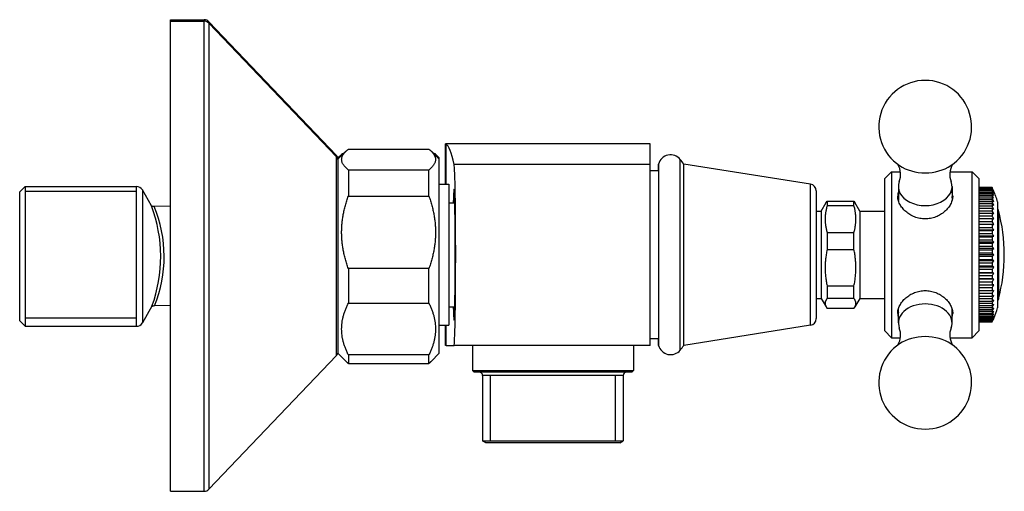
# Model space of a CAD drawing. Header units: millimetres. Extents: x -0.022 to 0.124, y -0.035 to 0.035.
import ezdxf

# ---------------------------------------------------------------- set-up
doc = ezdxf.new("R2010")
doc.units = ezdxf.units.MM
doc.layers.add('BLOCKS', color=3, linetype='Continuous')

msp = doc.modelspace()

# ---------------------------------------------------------------- linework, layer by layer
at = {"layer": 'BLOCKS'}
for p, q in [((1.4210854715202e-16, 0.03521419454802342), (0.005000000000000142, 0.03521419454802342)), ((1.4210854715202e-16, 0.03500000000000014), (1.4210854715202e-16, 0.03521419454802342)), ((1.4210854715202e-16, 0.03500000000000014), (0.005000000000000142, 0.03500000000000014)), ((0, 0), (1.4210854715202e-16, 0.03500000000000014)), ((0.005000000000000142, 0.03500000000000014), (0.005000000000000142, 0.03521419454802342)), ((0.005, 0), (0.005000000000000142, 0.03500000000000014)), ((0.005723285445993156, 0.03490474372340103), (0.005723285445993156, 0.03469054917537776)), ((0.02472328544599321, 0.0150040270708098), (0.005723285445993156, 0.03490474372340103)), ((0.02472328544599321, 0.01478983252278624), (0.005723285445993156, 0.03469054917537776)), ((0.005723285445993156, 0.03469054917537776), (0.005723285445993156, 0)), ((0.04098334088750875, 0.01072150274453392), (0.04098334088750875, 0.01672150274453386)), ((0.0715000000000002, 0.01672150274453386), (0.04098334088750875, 0.01672150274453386)), ((0.04106666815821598, 0.01072150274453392), (0.04106666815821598, 0.01667688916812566)), ((0.0715000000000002, 0.01367837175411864), (0.0715000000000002, 0.01672150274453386)), ((0.02472328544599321, 0.01478983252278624), (0.02472328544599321, 0.0150040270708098)), ((0.02472328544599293, 0), (0.02472328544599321, 0.01478983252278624)), ((0.025, 0.01450000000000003), (0.02612680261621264, 0.01562680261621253)), ((0.02500000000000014, 0.01471419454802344), (0.02550390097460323, 0.01521809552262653)), ((0.02500000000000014, 0.01450000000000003), (0.02500000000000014, 0.01471419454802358)), ((0.02649999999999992, 0.0159594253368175), (0.03849999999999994, 0.0159594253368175)), ((0.04, 0.01450000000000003), (0.0388731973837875, 0.01562680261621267)), ((0.04000000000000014, 0.01471419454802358), (0.03949609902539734, 0.01521809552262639)), ((0.04000000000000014, 0.01471419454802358), (0.04000000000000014, 0.01450000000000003)), ((0.025, -0.01449999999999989), (0.025, 0.01450000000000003)), ((0.04, 0.01450000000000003), (0.04, -0.01449999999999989)), ((0.0715000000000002, 0.01367837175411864), (0.04227542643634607, 0.01367837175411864)), ((0.0715000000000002, -0.01327849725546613), (0.0715000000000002, 0.01367837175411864)), ((0.07598131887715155, 0.0002215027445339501), (0.07598131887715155, 0.01441834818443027)), ((0.0765000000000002, 0.0002215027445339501), (0.0765000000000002, 0.01372292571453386)), ((0.09540643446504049, 0.01072701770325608), (0.0765000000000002, 0.01372150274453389)), ((0.02649999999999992, 0.01283725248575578), (0.02649999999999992, 0.00896589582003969)), ((0.03850000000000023, 0.01283725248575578), (0.0265000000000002, 0.01283725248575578)), ((0.03850000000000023, 0.00896589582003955), (0.03850000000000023, 0.01283725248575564)), ((0.07274955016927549, 0.01272150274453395), (0.0715000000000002, 0.01272150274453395)), ((0.1065000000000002, 0.01157150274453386), (0.1075000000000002, 0.01257150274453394)), ((0.1075000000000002, 0.01257150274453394), (0.1088080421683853, 0.01257150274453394)), ((0.1075000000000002, 0.01257150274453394), (0.1075000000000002, -0.01212849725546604)), ((0.116191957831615, 0.01257150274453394), (0.1195000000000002, 0.01257150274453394)), ((0.1205000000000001, 0.01157150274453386), (0.1195000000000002, 0.01257150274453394)), ((0.1195000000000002, -0.01212849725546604), (0.1195000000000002, 0.01257150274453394)), ((-0.0225, 0.009564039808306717), (-0.02170000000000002, 0.0103640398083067)), ((-0.02170000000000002, 0.0103640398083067), (-0.005077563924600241, 0.0103640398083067)), ((-0.02170000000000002, 0.0103640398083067), (-0.02170000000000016, -0.0002687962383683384)), ((-0.005077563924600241, -0.01043596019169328), (-0.005077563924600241, 0.0103640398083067)), ((0.04, 0.01072150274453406), (0.04149999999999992, 0.01072150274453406)), ((0.04149999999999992, 0.01072150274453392), (0.04149999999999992, -0.01027849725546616)), ((0.09540643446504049, -0.01028401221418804), (0.09540643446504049, 0.01072701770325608)), ((0.1065000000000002, -0.01112849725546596), (0.1065000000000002, 0.01157150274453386)), ((0.1085000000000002, 0.01036848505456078), (0.1085000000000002, 0.00829465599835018)), ((0.1165000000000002, 0.01036848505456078), (0.1165000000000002, 0.00829465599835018)), ((0.1205000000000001, 0.01157150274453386), (0.1205000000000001, -0.01112849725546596)), ((-0.0225, -0.0002508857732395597), (-0.0225, 0.009564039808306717)), ((-0.005077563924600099, 0.009655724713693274), (-0.02169999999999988, 0.009655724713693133)), ((-0.002849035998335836, 0.007502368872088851), (-0.004211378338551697, 0.009863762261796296)), ((-0.004211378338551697, 0.009863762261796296), (-0.004211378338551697, -0.009935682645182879)), ((0.02649999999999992, 0.00896589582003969), (0.03849999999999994, 0.00896589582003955)), ((0.09625000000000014, 0.00973932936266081), (0.09625000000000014, -0.009296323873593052)), ((0.1225, 0.01021842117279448), (0.1205, 0.01021842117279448)), ((0.1205, 0.01019622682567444), (0.1225, 0.01019622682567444)), ((0.1225, 0.01014587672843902), (0.1205, 0.01014587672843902)), ((0.1205, 0.0100786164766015), (0.1225, 0.0100786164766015)), ((0.1225, 0.009977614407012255), (0.1205, 0.009977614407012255)), ((0.1205, 0.009866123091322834), (0.1225, 0.009866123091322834)), ((0.1225, 0.009715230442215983), (0.1205, 0.009715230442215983)), ((0.1205, 0.009560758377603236), (0.1225, 0.009560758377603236)), ((0.1225, 0.009361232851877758), (0.1205, 0.009361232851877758)), ((0.1205, 0.009162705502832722), (0.1225, 0.009162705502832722)), ((0.1225, 0.008922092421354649), (0.1205, 0.008922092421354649)), ((0.1225, 0.01021842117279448), (0.1225, 0.01019622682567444)), ((0.1225, 0.01014587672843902), (0.1225, 0.0100786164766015)), ((0.1225, 0.009977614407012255), (0.1225, 0.009866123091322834)), ((0.1225, 0.009715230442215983), (0.1225, 0.009560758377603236)), ((0.1225, 0.009361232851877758), (0.1225, 0.009162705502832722)), ((0.1225, 0.008922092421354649), (0.1225, 0.008690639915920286)), ((0, 0.007443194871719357), (-0.00244905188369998, 0.007422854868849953)), ((0.04149999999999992, 0.007971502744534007), (0.04236288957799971, 0.007971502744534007)), ((0.09700000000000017, 0.006721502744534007), (0.09773010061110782, 0.007986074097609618)), ((0.09786602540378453, 0.008186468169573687), (0.1018839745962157, 0.008186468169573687)), ((0.09786602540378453, 0.008186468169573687), (0.09786602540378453, 0.00749330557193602)), ((0.1018839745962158, 0.00749330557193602), (0.09786602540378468, 0.00749330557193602)), ((0.1018839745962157, 0.00749330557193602), (0.1018839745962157, 0.008186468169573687)), ((0.1027500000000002, 0.006721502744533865), (0.1020198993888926, 0.007986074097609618)), ((0.1205, 0.008690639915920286), (0.1225, 0.008690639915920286)), ((0.1225, 0.008399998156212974), (0.1205, 0.008399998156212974)), ((0.1205, 0.008128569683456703), (0.1225, 0.008128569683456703)), ((0.1225, 0.007795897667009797), (0.1205, 0.007795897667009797)), ((0.1205, 0.007490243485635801), (0.1225, 0.007490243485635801)), ((0.1225, 0.008399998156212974), (0.1225, 0.008128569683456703)), ((0.1225, 0.007795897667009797), (0.1225, 0.007490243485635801)), ((0.1233000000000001, 0.008108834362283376), (0.1233000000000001, -0.007665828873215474)), ((0.09625000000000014, 0.006721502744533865), (0.09700000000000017, 0.006721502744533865)), ((0.09700000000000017, 0.006721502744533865), (0.09700000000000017, -0.006278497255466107)), ((0.1027500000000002, 0.006721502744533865), (0.1065000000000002, 0.006721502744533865)), ((0.1027500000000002, 0.006721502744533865), (0.1027500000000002, -0.006278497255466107)), ((0.1225, 0.00711865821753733), (0.1205, 0.00711865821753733)), ((0.1205, 0.006781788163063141), (0.1225, 0.006781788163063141)), ((0.1225, 0.006374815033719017), (0.1205, 0.006374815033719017)), ((0.1205, 0.006010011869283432), (0.1225, 0.006010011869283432)), ((0.1225, 0.00711865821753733), (0.1225, 0.006781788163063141)), ((0.1225, 0.006374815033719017), (0.1225, 0.006010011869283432)), ((0.1234147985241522, 0.006626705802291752), (0.1234147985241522, -0.006409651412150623)), ((0.1225, 0.005571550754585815), (0.1205, 0.005571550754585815)), ((0.1205, 0.005182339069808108), (0.1225, 0.005182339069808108)), ((0.1225, 0.004699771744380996), (0.1205, 0.004699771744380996)), ((0.1225, 0.005571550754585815), (0.1225, 0.005182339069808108)), ((0.1225, 0.004699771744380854), (0.1225, 0.004297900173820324)), ((0.1225000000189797, 0.004699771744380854), (0.1227129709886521, 0.004699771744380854)), ((0.09786602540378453, 0.003556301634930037), (0.1018839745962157, 0.003556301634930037)), ((0.09786602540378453, 0.003556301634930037), (0.09786602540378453, 0.0009693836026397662)), ((0.1018839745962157, 0.0009693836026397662), (0.1018839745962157, 0.003556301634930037)), ((0.1205, 0.004297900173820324), (0.1225, 0.004297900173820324)), ((0.1227090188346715, 0.003856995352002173), (0.1205, 0.003856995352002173)), ((0.1225, 0.003784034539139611), (0.1205, 0.003784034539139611)), ((0.1205, 0.00338323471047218), (0.1225, 0.00338323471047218)), ((0.1227090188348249, 0.002979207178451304), (0.1205, 0.002979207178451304)), ((0.1225, 0.003784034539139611), (0.1225, 0.00338323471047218)), ((0.1225, 0.002851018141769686), (0.1205, 0.002851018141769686)), ((0.1205, 0.002438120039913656), (0.1225, 0.002438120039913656)), ((0.1227090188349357, 0.002074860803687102), (0.1205, 0.002074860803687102)), ((0.1225, 0.001892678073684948), (0.1205, 0.001892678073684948)), ((0.1205, 0.001477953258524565), (0.1225, 0.001477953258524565)), ((0.1225, 0.002851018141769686), (0.1225, 0.002438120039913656)), ((0.1225, 0.001892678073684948), (0.1225, 0.001477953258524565)), ((-1.4210854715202e-16, -0.035), (0, 0)), ((0.004999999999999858, -0.035), (0.005, 0)), ((0.005723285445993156, 0), (0.005723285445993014, -0.03469054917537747)), ((0.02472328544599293, -0.01478983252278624), (0.02472328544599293, 0)), ((0.07598131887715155, -0.01397534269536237), (0.07598131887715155, 0.0002215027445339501)), ((0.0765000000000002, -0.01327992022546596), (0.0765000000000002, 0.0002215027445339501)), ((0.1018839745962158, 0.0009693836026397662), (0.09786602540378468, 0.0009693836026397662)), ((0.1227090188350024, 0.001152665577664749), (0.1205, 0.001152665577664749)), ((0.1225, 0.0009182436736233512), (0.1205, 0.0009182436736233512)), ((0.1205, 0.0005059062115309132), (0.1225, 0.0005059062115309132)), ((0.1227090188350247, 0.0002215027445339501), (0.1205, 0.0002215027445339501)), ((0.1225, 0.0009182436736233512), (0.1225, 0.0005059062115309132)), ((-0.0225, -0.0096359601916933), (-0.0225, -0.0002508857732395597)), ((-0.02170000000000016, -0.0002687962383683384), (-0.02170000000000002, -0.01043596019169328)), ((0.1225, -6.290072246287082e-05), (0.1205, -6.290072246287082e-05)), ((0.1205, -0.0004752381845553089), (0.1225, -0.0004752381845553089)), ((0.1227090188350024, -0.0007096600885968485), (0.1205, -0.0007096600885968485)), ((0.1225, -0.001034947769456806), (0.1205, -0.001034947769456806)), ((0.1205, -0.001449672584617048), (0.1225, -0.001449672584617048)), ((0.1225, -6.290072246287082e-05), (0.1225, -0.0004752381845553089)), ((0.1225, -0.001034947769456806), (0.1225, -0.001449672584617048)), ((0.02649999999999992, -0.001852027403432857), (0.02649999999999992, -0.006993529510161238)), ((0.03849999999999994, -0.001852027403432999), (0.02649999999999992, -0.001852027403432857)), ((0.03849999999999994, -0.006993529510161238), (0.03849999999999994, -0.001852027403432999)), ((0.1227090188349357, -0.001631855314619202), (0.1205, -0.001631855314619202)), ((0.1225, -0.001995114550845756), (0.1205, -0.001995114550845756)), ((0.1205, -0.002408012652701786), (0.1225, -0.002408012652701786)), ((0.1227090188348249, -0.002536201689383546), (0.1205, -0.002536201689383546)), ((0.1225, -0.001995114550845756), (0.1225, -0.002408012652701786)), ((0.1225, -0.00294022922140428), (0.1205, -0.00294022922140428)), ((0.1205, -0.003341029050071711), (0.1225, -0.003341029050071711)), ((0.1227090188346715, -0.003413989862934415), (0.1205, -0.003413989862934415)), ((0.1225, -0.003854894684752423), (0.1205, -0.003854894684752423)), ((0.1205, -0.004256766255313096), (0.1225, -0.004256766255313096)), ((0.1225, -0.00294022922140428), (0.1225, -0.003341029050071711)), ((0.1225, -0.003854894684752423), (0.1225, -0.004256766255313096)), ((0.1227090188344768, -0.004256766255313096), (0.1225000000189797, -0.004256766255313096)), ((0.09786602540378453, -0.004408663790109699), (0.09786602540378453, -0.006302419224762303)), ((0.09786602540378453, -0.004408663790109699), (0.1018839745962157, -0.004408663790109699)), ((0.1018839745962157, -0.006302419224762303), (0.1018839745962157, -0.004408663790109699)), ((0.1225, -0.004730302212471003), (0.1205, -0.004730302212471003)), ((0.1205, -0.005127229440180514), (0.1225, -0.005127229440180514)), ((0.1225, -0.005558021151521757), (0.1205, -0.005558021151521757)), ((0.1225, -0.004730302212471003), (0.1225, -0.005127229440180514)), ((0.1225, -0.005558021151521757), (0.1225, -0.005929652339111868)), ((0.02649999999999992, -0.006993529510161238), (0.03849999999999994, -0.006993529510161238)), ((0.09625000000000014, -0.006278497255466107), (0.09700000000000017, -0.006278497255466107)), ((0.09700000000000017, -0.006278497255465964), (0.09773010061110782, -0.007543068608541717)), ((0.1018839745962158, -0.006302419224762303), (0.09786602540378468, -0.006302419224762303)), ((0.1027500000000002, -0.006278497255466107), (0.1020198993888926, -0.007543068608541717)), ((0.1027500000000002, -0.006278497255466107), (0.1065000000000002, -0.006278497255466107)), ((0.1205, -0.005929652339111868), (0.1225, -0.005929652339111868)), ((0.1225, -0.006330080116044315), (0.1205, -0.006330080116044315)), ((0.1205, -0.006672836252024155), (0.1225, -0.006672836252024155)), ((0.1225, -0.007039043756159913), (0.1205, -0.007039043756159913)), ((0.1225, -0.006330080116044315), (0.1225, -0.006672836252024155)), ((0.1225, -0.007039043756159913), (0.1225, -0.007349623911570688)), ((-0.002780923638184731, -0.007456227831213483), (-0.004211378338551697, -0.009935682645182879)), ((0, -0.007357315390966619), (-0.002396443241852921, -0.007377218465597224)), ((0.04149999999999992, -0.007528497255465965), (0.04236288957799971, -0.007528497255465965)), ((0.09786602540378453, -0.007743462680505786), (0.1018839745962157, -0.007743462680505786)), ((0.1085000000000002, -0.009925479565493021), (0.1085000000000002, -0.00785165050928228)), ((0.1165000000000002, -0.009925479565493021), (0.1165000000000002, -0.00785165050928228)), ((0.1205, -0.007349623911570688), (0.1225, -0.007349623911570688)), ((0.1225, -0.007678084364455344), (0.1205, -0.007678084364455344)), ((0.1205, -0.007953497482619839), (0.1225, -0.007953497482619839)), ((0.1225, -0.008241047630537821), (0.1205, -0.008241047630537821)), ((0.1205, -0.008475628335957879), (0.1225, -0.008475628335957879)), ((0.1225, -0.008719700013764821), (0.1205, -0.008719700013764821)), ((0.1225, -0.007678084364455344), (0.1225, -0.007953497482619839)), ((0.1225, -0.008241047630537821), (0.1225, -0.008475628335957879)), ((0.1225, -0.008719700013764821), (0.1225, -0.008915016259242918)), ((-0.0225, -0.0096359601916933), (-0.02170000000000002, -0.01043596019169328)), ((-0.005077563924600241, -0.009207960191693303), (-0.02170000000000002, -0.009207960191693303)), ((0.1205, -0.008915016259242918), (0.1225, -0.008915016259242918)), ((0.1225, -0.009113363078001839), (0.1205, -0.009113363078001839)), ((0.1205, -0.009269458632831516), (0.1225, -0.009269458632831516)), ((0.1225, -0.009419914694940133), (0.1205, -0.009419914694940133)), ((0.1205, -0.009532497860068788), (0.1225, -0.009532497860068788)), ((0.1225, -0.009633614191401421), (0.1205, -0.009633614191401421)), ((0.1205, -0.00970160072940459), (0.1225, -0.00970160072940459)), ((0.1225, -0.009752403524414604), (0.1205, -0.009752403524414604)), ((0.1205, -0.009775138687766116), (0.1225, -0.009775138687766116)), ((0.1225, -0.009113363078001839), (0.1225, -0.009269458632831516)), ((0.1225, -0.009419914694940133), (0.1225, -0.009532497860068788)), ((0.1225, -0.009633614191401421), (0.1225, -0.00970160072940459)), ((0.1225, -0.009752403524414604), (0.1225, -0.009775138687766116)), ((-0.02170000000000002, -0.01043596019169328), (-0.005077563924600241, -0.01043596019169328)), ((0.04, -0.01027849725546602), (0.04149999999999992, -0.01027849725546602)), ((0.04098334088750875, -0.01327849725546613), (0.04098334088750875, -0.01027849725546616)), ((0.04106666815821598, -0.01327849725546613), (0.04106666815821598, -0.01027849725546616)), ((0.09540643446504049, -0.01028401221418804), (0.0765000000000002, -0.01327849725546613)), ((0.1065000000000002, -0.01112849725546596), (0.1075000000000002, -0.01212849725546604)), ((0.1205000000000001, -0.01112849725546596), (0.1195000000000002, -0.01212849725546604)), ((0.07274955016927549, -0.01227849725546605), (0.0715000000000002, -0.01227849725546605)), ((0.1075000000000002, -0.01212849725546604), (0.1088080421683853, -0.01212849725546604)), ((0.116191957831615, -0.01212849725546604), (0.1195000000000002, -0.01212849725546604)), ((0.025, -0.01449999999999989), (0.02612680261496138, -0.01562680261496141)), ((0.04, -0.01449999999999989), (0.03887319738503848, -0.01562680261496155)), ((0.04106666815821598, -0.01327849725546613), (0.04098334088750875, -0.01327849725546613)), ((0.04106666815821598, -0.01327849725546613), (0.04225593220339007, -0.01327849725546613)), ((0.0715000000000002, -0.01327849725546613), (0.04225593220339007, -0.01327849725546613)), ((0.04500000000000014, -0.01327849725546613), (0.04500000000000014, -0.01702849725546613)), ((0.0690000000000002, -0.01327849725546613), (0.0690000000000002, -0.01702849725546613)), ((0.02472328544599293, -0.01478983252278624), (0.005723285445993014, -0.03469054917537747)), ((0.02649999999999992, -0.01468927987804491), (0.02649999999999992, -0.01595942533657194)), ((0.03849999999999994, -0.01468927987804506), (0.02649999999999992, -0.01468927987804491)), ((0.02649999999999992, -0.01595942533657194), (0.03849999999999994, -0.01595942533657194)), ((0.03849999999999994, -0.01595942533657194), (0.03849999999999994, -0.01468927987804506)), ((0.0452500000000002, -0.01727849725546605), (0.04500000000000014, -0.01702849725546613)), ((0.04500000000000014, -0.01702849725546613), (0.0690000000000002, -0.01702849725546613)), ((0.06875000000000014, -0.01727849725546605), (0.0452500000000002, -0.01727849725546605)), ((0.06875000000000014, -0.01727849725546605), (0.0690000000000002, -0.01702849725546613)), ((0.04652000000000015, -0.01777849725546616), (0.04652000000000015, -0.02748982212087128)), ((0.06748000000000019, -0.01777849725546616), (0.04652000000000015, -0.01777849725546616)), ((0.04768500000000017, -0.02748982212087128), (0.04768500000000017, -0.01777849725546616)), ((0.06631500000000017, -0.02748982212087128), (0.06631500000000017, -0.01777849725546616)), ((0.06748000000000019, -0.01777849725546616), (0.06748000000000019, -0.02748982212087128)), ((0.04702000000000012, -0.02777849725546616), (0.04652000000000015, -0.02748982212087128)), ((0.04652000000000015, -0.02748982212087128), (0.06748000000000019, -0.02748982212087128)), ((0.06698000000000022, -0.02777849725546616), (0.04702000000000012, -0.02777849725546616)), ((0.06698000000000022, -0.02777849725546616), (0.06748000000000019, -0.02748982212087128)), ((-1.4210854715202e-16, -0.035), (0.004999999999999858, -0.035))]:
    msp.add_line(p, q, dxfattribs=at)
for centre, radius, start, end in [((0.005000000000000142, 0.03421419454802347), 0.001, 43.67359659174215, 90), ((0.005000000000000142, 0.0340000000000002), 0.001, 43.67359659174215, 90), ((0.1125000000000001, 0.01926035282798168), 0.006924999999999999, 303.6755670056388, 236.3244329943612), ((0.0240000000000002, 0.01431347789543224), 0.0009999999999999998, 0, 43.67359659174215), ((0.0240000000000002, 0.01409928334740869), 0.0009999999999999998, 0, 43.67359659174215), ((0.07454505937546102, 0.01323650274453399), 0.00186, 39.44971547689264, 164.8852737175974), ((0.06895471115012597, 0.008636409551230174), 0.009099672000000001, 33.98514684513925, 39.44971547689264), ((0.1058877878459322, 0.01216803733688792), 0.002948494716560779, 339.0232152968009, 30.26640678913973), ((0.11911543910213, 0.01216776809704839), 0.002951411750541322, 149.7615774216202, 200.9494781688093), ((-0.005077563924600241, 0.009364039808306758), 0.001, 29.98163936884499, 90), ((0.0952500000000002, 0.00973932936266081), 0.001, 0, 80.99999999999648), ((0.1102859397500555, 0.008961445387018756), 0.001885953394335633, 161.2569629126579, 180.2179454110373), ((0.1147140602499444, 0.008961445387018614), 0.001885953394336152, 359.7820545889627, 18.74303708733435), ((0.09928124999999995, 0.0002215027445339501), 0.02488082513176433, 19.69695622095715, 21.06096930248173), ((0.09928124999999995, 0.0002215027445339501), 0.02528063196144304, 18.1792631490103, 22.12448116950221), ((-0.00246450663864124, 0.0081010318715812), 0.0006783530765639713, 231.2790415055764, 271.3054689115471), ((-0.02308926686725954, -6.924626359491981e-05), 0.0216100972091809, 340.0115874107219, 20.51018931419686), ((-0.02042179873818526, -4.116159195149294e-05), 0.01946101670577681, 337.8543935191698, 22.55293425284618), ((0.1229323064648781, 0.006721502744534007), 0.0005, 15.20707345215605, 42.66006684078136), ((0.098842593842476, 0.0002215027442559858), 0.02545123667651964, 344.8976863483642, 15.10231365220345), ((0.1229323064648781, -0.006278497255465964), 0.0004999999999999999, 317.3399331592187, 344.7929265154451), ((-0.002406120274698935, -0.008031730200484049), 0.0006545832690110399, 89.15293689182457, 129.2554788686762), ((0.1102859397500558, -0.008518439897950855), 0.001885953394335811, 179.7820545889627, 198.7430370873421), ((0.1147140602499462, -0.008518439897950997), 0.001885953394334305, 341.2569629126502, 0.2179454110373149), ((0.09928124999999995, 0.0002215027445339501), 0.02488082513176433, 338.9390306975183, 340.3219050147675), ((0.09928124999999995, 0.0002215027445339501), 0.02528063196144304, 337.9273622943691, 341.8207368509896), ((-0.005077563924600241, -0.009435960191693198), 0.0009999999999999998, 270, 330.018360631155), ((0.0952500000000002, -0.009296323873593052), 0.001, 279.0000000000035, 0), ((0.1058845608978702, -0.01172476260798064), 0.002951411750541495, 329.7615774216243, 20.94947816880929), ((0.1191122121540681, -0.01172503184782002), 0.002948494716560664, 159.0232152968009, 210.2664067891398), ((0.1125000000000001, -0.01881734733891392), 0.006924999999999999, 123.6755670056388, 56.32443299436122), ((0.02399999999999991, -0.01409928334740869), 0.001, 316.3264034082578, 0), ((0.07454505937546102, -0.01279349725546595), 0.00186, 195.1147262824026, 320.5502845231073), ((0.06895471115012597, -0.008193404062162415), 0.009099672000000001, 320.5502845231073, 326.0148531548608), ((0.04602000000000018, -0.01777849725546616), 0.0005, 0, 90), ((0.06798000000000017, -0.01777849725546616), 0.0005, 90, 180), ((0.004999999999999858, -0.03399999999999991), 0.001, 270, 316.3264034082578)]:
    msp.add_arc(centre, radius, start, end, dxfattribs=at)
for centre, major_axis, ratio, start_param, end_param in [((0.04090000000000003, -0.9357784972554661), (0, -0.9525), 0.01807909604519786, 3.061635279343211, 3.131913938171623), ((0.04225593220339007, 0.0002215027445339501), (0, -0.0135), 0.01807909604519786, 0, 3.061635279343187), ((0.1125000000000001, 0.01637889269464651), (-0.005599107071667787, 0), 0.7071067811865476, 0.8151006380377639, 2.326492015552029), ((0.04225593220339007, 0.0002215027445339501), (0, 0.00975), 0.01807909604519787, 4.71238898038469, 6.935185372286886), ((0.1125000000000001, 0.01036848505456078), (-0.003999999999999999, 0), 0.7071067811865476, 6.017001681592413, 9.690961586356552), ((0.1125000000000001, 0.008247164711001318), (-0.004099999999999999, 0), 0.7071067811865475, 6.061870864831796, 6.162149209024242), ((0.1125000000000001, 0.008247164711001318), (-0.004099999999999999, 0), 0.7071067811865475, 3.262628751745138, 3.362907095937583), ((0.09928124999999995, 0.002259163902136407), (-0.02489396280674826, -1.176953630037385e-18), 0.886558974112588, 3.487533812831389, 3.510543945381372), ((0.09928124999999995, 0.001859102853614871), (-0.02489750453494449, -7.672529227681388e-19), 0.9276342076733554, 3.48685674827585, 3.51091167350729), ((0.09928124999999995, 0.002631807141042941), (-0.02489405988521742, -1.647210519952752e-18), 0.836945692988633, 3.486471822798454, 3.510554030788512), ((0.09928124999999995, 0.001452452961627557), (-0.02489756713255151, -4.335860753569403e-19), 0.95977581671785, 3.486812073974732, 3.510918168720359), ((0.09928124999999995, 0.00298109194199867), (-0.02489417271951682, -2.15984192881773e-18), 0.7792721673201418, 3.48643271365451, 3.51056575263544), ((0.09928124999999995, 0.001034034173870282), (-0.02489761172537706, -1.889407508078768e-19), 0.9826742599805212, 3.486766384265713, 3.510922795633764), ((0.09928124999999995, 0.003303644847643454), (-0.0248943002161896, -2.695149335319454e-18), 0.7140938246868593, 3.486396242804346, 3.510578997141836), ((0.09928124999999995, 0.0006078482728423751), (-0.0248976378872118, -4.271957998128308e-20), 0.9961090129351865, 3.48672011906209, 3.510925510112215), ((0.09928124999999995, 0.003596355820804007), (-0.0248944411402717, -3.232562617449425e-18), 0.6420383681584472, 3.486362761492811, 3.510593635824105), ((0.09928124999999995, 0.003762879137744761), (-0.02490925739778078, -3.702553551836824e-18), 0.5719736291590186, 3.488543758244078, 3.512128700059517), ((0.09928124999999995, -0.0001795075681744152), (-0.02486776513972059, -4.266832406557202e-20), 0.9961090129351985, 3.483270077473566, 3.507809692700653), ((0.09928124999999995, 0.003892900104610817), (-0.02492385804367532, -4.143498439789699e-18), 0.4974578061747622, 3.489543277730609, 3.513633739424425), ((0.09928124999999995, -0.000621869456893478), (-0.02486773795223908, -1.887140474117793e-19), 0.9826742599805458, 3.483224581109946, 3.507806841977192), ((0.09928124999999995, 0.004080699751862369), (-0.02492402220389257, -4.580359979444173e-18), 0.4100337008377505, 3.489519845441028, 3.513650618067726), ((0.09928124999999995, -0.001056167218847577), (-0.0248676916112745, -4.330657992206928e-19), 0.9597758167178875, 3.48318020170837, 3.507801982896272), ((0.09928124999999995, 0.004231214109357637), (-0.02492419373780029, -4.947005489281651e-18), 0.3186607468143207, 3.489500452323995, 3.513668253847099), ((0.09928124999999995, -0.001478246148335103), (-0.02486762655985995, -7.663321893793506e-19), 0.9276342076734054, 3.483137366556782, 3.507795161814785), ((0.09928124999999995, 0.004343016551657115), (-0.02492437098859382, -5.229344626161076e-18), 0.2242189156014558, 3.489485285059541, 3.513686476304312), ((0.09928124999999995, -0.001884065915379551), (-0.02486754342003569, -1.175704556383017e-18), 0.8865589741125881, 3.483096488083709, 3.50778644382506), ((0.09928124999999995, 0.004415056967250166), (-0.0249245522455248, -5.416526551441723e-18), 0.1276177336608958, 3.489474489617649, 3.513705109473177), ((0.09928124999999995, -0.00226973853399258), (-0.02486744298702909, -1.645449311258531e-18), 0.836945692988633, 3.483057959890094, 3.507775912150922), ((0.09928124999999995, -0.002636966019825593), (-0.0248657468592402, -2.157375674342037e-18), 0.7792721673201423, 3.483340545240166, 3.50759799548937), ((0.09928124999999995, 0.004908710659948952), (-0.02483498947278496, -5.397063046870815e-18), 0.127617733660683, 2.778832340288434, 2.803343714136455), ((0.09928124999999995, -0.002971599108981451), (-0.02486574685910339, -2.69205804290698e-18), 0.71409382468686, 3.483340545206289, 3.507597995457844), ((0.09928124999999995, 0.004827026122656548), (-0.0248349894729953, -5.210591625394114e-18), 0.2242189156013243, 2.77883234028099, 2.803343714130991), ((0.09928124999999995, -0.003275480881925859), (-0.02486574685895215, -3.228836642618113e-18), 0.6420383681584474, 3.483340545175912, 3.507597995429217), ((0.09928124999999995, 0.00470098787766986), (-0.02483498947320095, -4.929300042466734e-18), 0.3186607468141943, 2.778832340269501, 2.803343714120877), ((0.09928124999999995, -0.003587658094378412), (-0.02485046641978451, -3.693814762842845e-18), 0.5719736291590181, 3.481607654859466, 3.505990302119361), ((0.04225593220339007, 0.0002215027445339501), (0, 0.00975), 0.01807909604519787, 2.489592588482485, 4.71238898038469), ((0.09928124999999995, 0.004531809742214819), (-0.02483498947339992, -4.563998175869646e-18), 0.4100337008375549, 2.778832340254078, 2.803343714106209), ((0.09928124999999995, -0.003878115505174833), (-0.02483498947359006, -4.128724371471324e-18), 0.4974578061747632, 3.479841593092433, 3.504352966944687), ((0.09928124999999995, 0.004321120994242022), (-0.02483498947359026, -4.128724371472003e-18), 0.4974578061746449, 2.778832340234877, 2.80334371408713), ((0.09928124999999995, -0.004088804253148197), (-0.02483498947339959, -4.563998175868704e-18), 0.4100337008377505, 3.47984159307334, 3.504352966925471), ((0.09928124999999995, 0.004030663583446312), (-0.02485046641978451, -3.69381476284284e-18), 0.5719736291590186, 2.777195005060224, 2.80157765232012), ((0.09928124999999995, -0.004257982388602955), (-0.02483498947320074, -4.929300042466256e-18), 0.3186607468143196, 3.479841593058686, 3.504352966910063), ((0.09928124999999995, 0.003718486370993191), (-0.02486574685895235, -3.228836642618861e-18), 0.642038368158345, 2.775587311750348, 2.799844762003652), ((0.09928124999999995, -0.004384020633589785), (-0.02483498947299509, -5.210591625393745e-18), 0.2242189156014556, 3.47984159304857, 3.504352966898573), ((0.09928124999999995, 0.003414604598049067), (-0.02486574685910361, -2.692058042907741e-18), 0.7140938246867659, 2.77558731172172, 2.799844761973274), ((0.09928124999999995, -0.004465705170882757), (-0.02483498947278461, -5.397063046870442e-18), 0.1276177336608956, 3.479841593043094, 3.504352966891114), ((0.09928124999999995, 0.003079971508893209), (-0.02486574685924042, -2.157375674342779e-18), 0.7792721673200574, 2.775587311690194, 2.799844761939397), ((0.09928124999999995, 0.002717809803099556), (-0.02486574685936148, -1.645337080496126e-18), 0.8369456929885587, 2.775587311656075, 2.799844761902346), ((0.09928124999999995, 0.002331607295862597), (-0.02486574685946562, -1.175619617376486e-18), 0.8865589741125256, 2.775587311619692, 2.79984476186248), ((0.09928124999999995, -0.003970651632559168), (-0.02492479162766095, -5.416578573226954e-18), 0.1276177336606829, 2.769455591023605, 2.793246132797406), ((0.09928124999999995, 0.001925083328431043), (-0.02486574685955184, -7.662742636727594e-19), 0.9276342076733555, 2.775587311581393, 2.79984476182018), ((0.09928124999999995, -0.003897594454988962), (-0.02492479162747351, -5.229432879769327e-18), 0.2242189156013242, 2.769455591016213, 2.793246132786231), ((0.1125000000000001, -0.009925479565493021), (-0.003999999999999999, 0), 0.7071067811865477, 4.71238898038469, 6.549368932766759), ((0.1125000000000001, -0.009925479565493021), (-0.003999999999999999, 0), 0.7071067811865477, 2.87540902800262, 4.71238898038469), ((0.09928124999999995, 0.001502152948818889), (-0.0248657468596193, -4.330319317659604e-19), 0.95977581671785, 2.775587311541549, 2.799844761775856), ((0.09928124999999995, -0.003784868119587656), (-0.02492479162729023, -4.947124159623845e-18), 0.3186607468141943, 2.769455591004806, 2.793246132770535), ((0.09928124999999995, 0.00106688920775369), (-0.02486574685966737, -1.886989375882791e-19), 0.9826742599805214, 2.775587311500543, 2.799844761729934), ((0.09928124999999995, -0.003633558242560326), (-0.02492479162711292, -4.580501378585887e-18), 0.4100337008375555, 2.769455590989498, 2.793246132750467), ((0.1125000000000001, -0.007804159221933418), (-0.004099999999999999, 0), 0.7071067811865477, 0.1210360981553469, 0.2213144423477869), ((0.1125000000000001, -0.007804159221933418), (-0.004099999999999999, 0), 0.7071067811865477, 2.920278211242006, 3.020556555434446), ((0.09928124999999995, 0.0006234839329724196), (-0.02486574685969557, -4.266486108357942e-20), 0.9961090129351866, 2.775587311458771, 2.799844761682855), ((0.09928124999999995, -0.003445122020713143), (-0.02492479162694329, -4.143653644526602e-18), 0.4974578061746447, 2.769455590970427, 2.793246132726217), ((0.09928124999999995, -0.003314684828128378), (-0.02491035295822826, -3.702716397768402e-18), 0.5719736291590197, 2.770943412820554, 2.79484573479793), ((0.09928124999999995, -0.0001658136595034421), (-0.02489569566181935, -4.27162474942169e-20), 0.9961090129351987, 2.772461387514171, 2.796478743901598), ((0.09928124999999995, -0.003147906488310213), (-0.02489569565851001, -3.232725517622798e-18), 0.6420383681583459, 2.772461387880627, 2.796478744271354), ((0.09928124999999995, -0.000593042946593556), (-0.02489569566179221, -1.889262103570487e-19), 0.9826742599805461, 2.772461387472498, 2.796478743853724), ((0.09928124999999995, -0.00285511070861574), (-0.02489569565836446, -2.695300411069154e-18), 0.7140938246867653, 2.772461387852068, 2.796478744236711), ((0.09928124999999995, -0.001012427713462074), (-0.02489569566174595, -4.335534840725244e-19), 0.9597758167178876, 2.772461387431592, 2.796478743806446), ((0.09928124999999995, -0.002532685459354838), (-0.0248956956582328, -2.159974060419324e-18), 0.7792721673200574, 2.772461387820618, 2.796478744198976), ((0.09928124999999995, -0.001419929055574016), (-0.02489569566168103, -7.671971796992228e-19), 0.9276342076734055, 2.772461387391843, 2.796478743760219), ((0.09928124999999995, -0.002183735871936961), (-0.02489569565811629, -1.647318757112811e-18), 0.8369456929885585, 2.772461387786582, 2.796478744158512), ((0.09928124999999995, -0.001811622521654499), (-0.02489569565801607, -1.177035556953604e-18), 0.8865589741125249, 2.772461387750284, 2.796478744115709), ((0.1125000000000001, -0.01593588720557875), (-0.005599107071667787, 0), 0.7071067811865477, 4.71238898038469, 5.468084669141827), ((0.1125000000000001, -0.01593588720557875), (-0.005599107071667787, 0), 0.7071067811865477, 3.956693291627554, 4.71238898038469)]:
    msp.add_ellipse(centre, major_axis=major_axis, ratio=ratio, start_param=start_param, end_param=end_param, dxfattribs=at)
msp.add_open_spline([(0.04106666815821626, 0.01667688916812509), (0.04101114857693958, 0.01670661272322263), (0.04098334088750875, 0.01672150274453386), (0.04098334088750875, 0.01672150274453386)], degree=3, dxfattribs=at)
for points, weights in [([(0.02649999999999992, 0.01283725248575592), (0.02456250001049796, 0.01439833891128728), (0.02649999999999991, 0.0159594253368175)], [1.435483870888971, 1.531182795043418, 1.43548387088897]), ([(0.02577623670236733, 0.01527623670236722), (0.02553271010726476, 0.01524690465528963), (0.02550390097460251, 0.01521809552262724)], [1.469799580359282, 1.481717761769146, 1.483140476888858]), ([(0.03850000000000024, 0.01595942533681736), (0.04043749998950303, 0.01439833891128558), (0.03850000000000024, 0.01283725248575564)], [1.449596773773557, 1.546236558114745, 1.449596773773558]), ([(0.03949609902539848, 0.01521809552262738), (0.03946728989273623, 0.01524690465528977), (0.03922376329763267, 0.0152762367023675)], [1.497721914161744, 1.49628521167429, 1.484249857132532]), ([(0.02649999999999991, -0.001852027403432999), (0.0245625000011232, 0.003556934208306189), (0.02649999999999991, 0.008965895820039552)], [1.435483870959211, 1.531182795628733, 1.435483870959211]), ([(0.03849999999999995, 0.00896589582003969), (0.04043749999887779, 0.003556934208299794), (0.03849999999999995, -0.001852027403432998)], [1.449596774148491, 1.546236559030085, 1.449596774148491]), ([(0.09786602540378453, 0.00749330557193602), (0.09730671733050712, 0.005524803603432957), (0.09786602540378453, 0.003556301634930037)], [1, 1.066666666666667, 1]), ([(0.09773010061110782, 0.007986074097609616), (0.09778708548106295, 0.008084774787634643), (0.09786602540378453, 0.008186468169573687)], [1.0154232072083, 1.008899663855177, 1]), ([(0.1018839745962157, 0.008186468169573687), (0.1019629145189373, 0.008084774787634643), (0.1020198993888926, 0.007986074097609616)], [1, 1.008899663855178, 1.015423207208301]), ([(0.1018839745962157, 0.003556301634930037), (0.1024432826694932, 0.005524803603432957), (0.1018839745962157, 0.00749330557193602)], [1, 1.06666666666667, 1]), ([(0.09786602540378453, 0.0009693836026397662), (0.09730671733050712, -0.001719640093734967), (0.09786602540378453, -0.004408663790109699)], [1, 1.066666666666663, 1]), ([(0.1018839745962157, -0.004408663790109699), (0.1024432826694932, -0.001719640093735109), (0.1018839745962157, 0.0009693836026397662)], [1, 1.06666666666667, 1]), ([(0.02649999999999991, -0.01468927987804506), (0.02456249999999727, -0.01084140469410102), (0.02649999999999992, -0.006993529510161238)], [1.435483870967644, 1.531182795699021, 1.435483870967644]), ([(0.03849999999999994, -0.006993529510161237), (0.04043750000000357, -0.01084140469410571), (0.03849999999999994, -0.01468927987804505)], [1.449596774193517, 1.546236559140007, 1.449596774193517]), ([(0.09786602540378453, -0.006302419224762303), (0.09730671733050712, -0.007022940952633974), (0.09786602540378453, -0.007743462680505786)], [1, 1.066666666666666, 1]), ([(0.1018839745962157, -0.007743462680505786), (0.1024432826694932, -0.007022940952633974), (0.1018839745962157, -0.006302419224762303)], [1, 1.066666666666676, 1]), ([(0.09773010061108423, -0.007543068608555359), (0.09778708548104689, -0.00764176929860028), (0.09786602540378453, -0.007743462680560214)], [1.015423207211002, 1.00889966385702, 1]), ([(0.1018839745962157, -0.007743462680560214), (0.1019629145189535, -0.007641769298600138), (0.1020198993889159, -0.007543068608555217)], [1, 1.008899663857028, 1.015423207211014]), ([(0.02612680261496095, -0.01562680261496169), (0.02629115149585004, -0.01579115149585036), (0.02649999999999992, -0.01595942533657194)], [1.452975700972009, 1.445220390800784, 1.435483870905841]), ([(0.03849999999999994, -0.01595942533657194), (0.03870884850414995, -0.01579115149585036), (0.03887319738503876, -0.01562680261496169)], [1.449596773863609, 1.459429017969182, 1.467260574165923])]:
    msp.add_rational_spline(points, weights, degree=2, dxfattribs=at)
for points, knots in [([(0.0727492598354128, 0.01272150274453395), (0.07274926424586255, 0.01278476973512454), (0.07274926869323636, 0.01284519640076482), (0.07274932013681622, 0.01350561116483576), (0.0727493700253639, 0.01378020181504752), (0.07274947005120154, 0.01364190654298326), (0.07274951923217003, 0.01323034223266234), (0.07274961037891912, 0.0117687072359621), (0.07274965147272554, 0.01073260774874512), (0.07274972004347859, 0.008166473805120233), (0.0727497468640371, 0.006660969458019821), (0.07274978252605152, 0.003374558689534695), (0.07274979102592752, 0.001625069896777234), (0.07274978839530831, -0.001889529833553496), (0.07274977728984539, -0.003621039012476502), (0.07274973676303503, -0.006837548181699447), (0.07274970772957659, -0.008291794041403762), (0.07274963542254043, -0.01072854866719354), (0.07274959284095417, -0.01168775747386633), (0.07274949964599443, -0.01297984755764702), (0.07274944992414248, -0.01330037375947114), (0.07274935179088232, -0.0132552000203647), (0.07274930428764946, -0.01291615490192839), (0.0727492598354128, -0.01227849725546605)], [-69.06164139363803, -69.06164139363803, -69.06164139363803, -69.06164139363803, -68.55830475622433, -68.55830475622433, -63.2847122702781, -63.2847122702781, -58.01111584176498, -58.01111584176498, -52.73749975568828, -52.73749975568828, -47.46385114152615, -47.46385114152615, -42.19016204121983, -42.19016204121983, -36.91643071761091, -36.91643071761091, -31.64266193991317, -31.64266193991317, -26.3688661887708, -26.3688661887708, -21.0950579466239, -21.0950579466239, -16.02671043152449, -16.02671043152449, -16.02671043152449, -16.02671043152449]), ([(0.1166000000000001, 0.008954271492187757), (0.1166000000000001, 0.008770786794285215), (0.1165749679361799, 0.00857554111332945), (0.1164702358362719, 0.00817565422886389), (0.1163905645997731, 0.007971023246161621), (0.1161807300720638, 0.007568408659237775), (0.1160504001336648, 0.007370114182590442), (0.115750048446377, 0.006995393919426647), (0.1155800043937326, 0.006819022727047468), (0.1152181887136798, 0.006501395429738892), (0.1150137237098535, 0.006348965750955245), (0.1145679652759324, 0.006075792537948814), (0.1143266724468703, 0.005955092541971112), (0.1138222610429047, 0.005758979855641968), (0.1135587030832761, 0.005683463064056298), (0.1130273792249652, 0.005583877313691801), (0.1127596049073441, 0.005559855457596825), (0.1122403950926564, 0.005559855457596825), (0.111972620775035, 0.005583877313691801), (0.1114412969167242, 0.005683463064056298), (0.1111777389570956, 0.005758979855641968), (0.11067332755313, 0.005955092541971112), (0.1104320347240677, 0.006075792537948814), (0.1099862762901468, 0.006348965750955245), (0.1097818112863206, 0.006501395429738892), (0.1094199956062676, 0.006819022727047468), (0.1092499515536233, 0.006995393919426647), (0.1089495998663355, 0.007370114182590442), (0.1088192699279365, 0.007568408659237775), (0.1086094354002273, 0.007971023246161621), (0.1085297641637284, 0.00817565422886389), (0.1084250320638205, 0.00857554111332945), (0.1084, 0.008770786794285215), (0.1084, 0.008954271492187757)], [6.229097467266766, 6.229097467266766, 6.229097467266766, 6.229097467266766, 7.007557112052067, 7.007557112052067, 7.78601675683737, 7.78601675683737, 8.56447640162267, 8.56447640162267, 9.342936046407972, 9.342936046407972, 10.12175076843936, 10.12175076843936, 10.90056549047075, 10.90056549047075, 11.67938021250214, 11.67938021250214, 12.45819493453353, 12.45819493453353, 13.23700965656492, 13.23700965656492, 14.01582437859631, 14.01582437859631, 14.7946391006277, 14.7946391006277, 15.57345382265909, 15.57345382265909, 16.35191346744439, 16.35191346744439, 17.13037311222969, 17.13037311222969, 17.90883275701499, 17.90883275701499, 18.6872924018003, 18.6872924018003, 18.6872924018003, 18.6872924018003]), ([(0.1084, -0.008511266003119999), (0.1084, -0.008327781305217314), (0.1084250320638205, -0.00813253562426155), (0.1085297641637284, -0.007732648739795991), (0.1086094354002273, -0.007528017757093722), (0.1088192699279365, -0.007125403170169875), (0.1089495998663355, -0.006927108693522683), (0.1092499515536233, -0.006552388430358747), (0.1094199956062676, -0.006376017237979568), (0.1097818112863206, -0.006058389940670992), (0.1099862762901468, -0.005905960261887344), (0.1104320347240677, -0.005632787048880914), (0.11067332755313, -0.005512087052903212), (0.1111777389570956, -0.00531597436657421), (0.1114412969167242, -0.00524045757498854), (0.111972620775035, -0.005140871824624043), (0.1122403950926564, -0.005116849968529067), (0.1125000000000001, -0.005116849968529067), (0.1127596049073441, -0.005116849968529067), (0.1130273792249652, -0.005140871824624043), (0.1135587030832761, -0.00524045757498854), (0.1138222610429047, -0.00531597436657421), (0.1143266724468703, -0.005512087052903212), (0.1145679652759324, -0.005632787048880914), (0.1150137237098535, -0.005905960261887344), (0.1152181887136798, -0.006058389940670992), (0.1155800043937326, -0.006376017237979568), (0.115750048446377, -0.006552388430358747), (0.1160504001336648, -0.006927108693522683), (0.1161807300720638, -0.007125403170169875), (0.1163905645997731, -0.007528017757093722), (0.1164702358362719, -0.007732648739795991), (0.1165749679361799, -0.00813253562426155), (0.1166000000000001, -0.008327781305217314), (0.1166000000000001, -0.008511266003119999)], [18.6872924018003, 18.6872924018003, 18.6872924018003, 18.6872924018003, 19.4657520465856, 19.4657520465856, 20.2442116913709, 20.2442116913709, 21.0226713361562, 21.0226713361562, 21.8011309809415, 21.8011309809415, 22.57994570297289, 22.57994570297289, 23.35876042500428, 23.35876042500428, 24.13757514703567, 24.13757514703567, 24.91638986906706, 24.91638986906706, 24.91638986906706, 25.69520459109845, 25.69520459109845, 26.47401931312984, 26.47401931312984, 27.25283403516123, 27.25283403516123, 28.03164875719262, 28.03164875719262, 28.81010840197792, 28.81010840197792, 29.58856804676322, 29.58856804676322, 30.36702769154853, 30.36702769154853, 31.14548733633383, 31.14548733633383, 31.14548733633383, 31.14548733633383])]:
    msp.add_open_spline(points, degree=3, knots=knots, dxfattribs=at)

doc.saveas('drawing.dxf')
